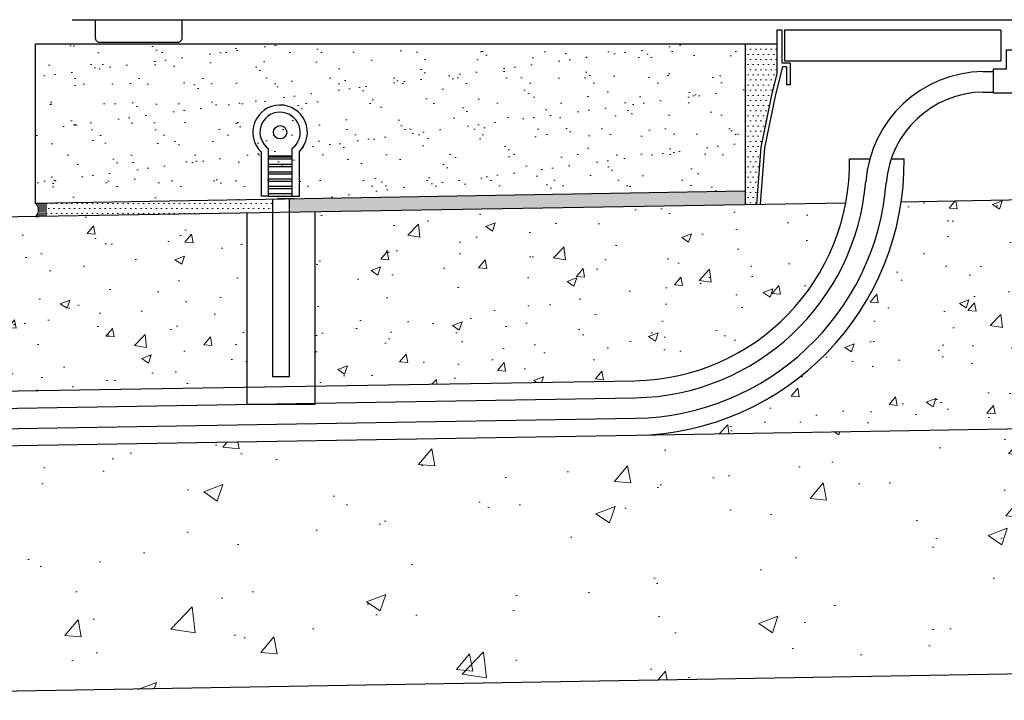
# Model space of a CAD drawing. Extents: x 13 to 236, y 5 to 145.
# Tile 2 of 7: x 34 to 70, y 13 to 38. Entities that reach past the tile are written whole.
import ezdxf

# ---------------------------------------------------------------- set-up
doc = ezdxf.new("R2010")
doc.units = 0
doc.header["$MEASUREMENT"] = 0
for name, color, linetype, lineweight in [('BR_P_Slab_Object', 3, 'Continuous', 30), ('SC_Scratch1', 190, 'Continuous', 25), ('VG_P_Cells', 2, 'Continuous', 25), ('VG_X_Cells', 3, 'Continuous', 9)]:
    doc.layers.add(name, color=color, linetype=linetype, lineweight=lineweight)
doc.layers.add('SC_Scratch7', color=252, linetype='Continuous', lineweight=13, transparency=0.5)
pattern_1 = [(50, (277.2656, 312.162), (3.5863, -0.31376), [0.375, -4.125]), (355, (277.2656, 312.162), (-0.693757, 3.76096), [0.3, -3.3]), (100.4514, (277.5644, 312.136), (2.892545, 3.4472), [0.3187, -3.50571]), (46.1842, (277.2656, 313.162), (5.336207, -0.827596), [0.5625, -6.1875]), (96.6356, (277.71, 313.093), (4.67331, 4.87059), [0.47805, -5.25857]), (351.1842, (277.2656, 313.162), (4.67331, 4.87059), [0.45, -4.95]), (21, (277.7656, 312.912), (2.984535, -2.013094), [0.375, -4.125]), (326, (277.7656, 312.912), (1.216577, 3.62575), [0.3, -3.3]), (71.4514, (278.0143, 312.7442), (4.201112, 1.612656), [0.3187, -3.50571]), (37.5, (277.2656, 312.162), (0.0607993, 1.6644693), [0, -3.26, 0, -3.35, 0, -3.3125]), (7.5, (277.2656, 312.162), (1.315348, 1.9720586), [0, -1.91, 0, -3.185, 0, -1.2625]), (327.5, (276.1506, 312.162), (2.669112, -0.1127744), [0, -1.25, 0, -3.9, 0, -5.175]), (317.5, (275.6506, 312.162), (2.915931, 0.500525), [0, -1.625, 0, -2.59, 0, -3.675])]

msp = doc.modelspace()

# ---------------------------------------------------------------- hatches: boundary and pattern name
at = {"layer": 'SC_Scratch7', "ltscale": 304.80061}
h = msp.add_hatch(dxfattribs=at)
h.set_pattern_fill('AR-SAND', color=256, style=0, pattern_type=2)
h.set_pattern_definition([(37.5, (277.2656, 312.162), (-0.047245, 1.445118), [0, -1.14, 0, -1.275, 0, -1.21875]), (7.5, (277.2656, 312.162), (1.327333, 2.11661), [0, -0.615, 0, -1.0275, 0, -0.39375]), (327.5, (276.343, 312.162), (2.3356064, 0.0042443), [0, -0.375, 0, -1.35, 0, -1.7625]), (317.5, (276.343, 312.162), (2.254595, 0.658257), [0, -0.1875, 0, -0.885, 0, -1.0125])])
h.paths.add_polyline_path([(51.85, 36.768), (51.85, 36.768), (34.6, 36.768), (34.6, 30.921), (60.6, 31.377), (60.6, 36.768)])
h = msp.add_hatch(dxfattribs=at)
h.set_pattern_fill('DGN_ANONYMOUS9', color=256, style=0, pattern_type=2)
h.set_pattern_definition([(0, (59.30697, 278.06294), (0.09375, 0.1875), [0, -0.1875]), (0, (59.30697, 278.06294), (0.09375, 0.1875), [0, -0.1875])])
h.paths.add_polyline_path([(60.6, 30.877), (61.022, 30.884), (61.179, 32.973), (61.588, 34.942), (61.767, 35.658), (61.767, 36.768), (60.6, 36.768)])
h = msp.add_hatch(dxfattribs=at)
h.set_pattern_fill('DGN_ANONYMOUS9', color=256, style=0, pattern_type=2)
h.set_pattern_definition([(0, (39.40879, 272.97664), (0.09375, 0.1875), [0, -0.1875]), (0, (39.40879, 272.97664), (0.09375, 0.1875), [0, -0.1875])])
h.paths.add_polyline_path([(43.288, 31.074), (34.998, 30.929), (34.998, 30.429), (43.288, 30.574)])
h = msp.add_hatch(dxfattribs=at)
h.set_pattern_fill('DGN_ANONYMOUS9', color=256, style=0, pattern_type=2)
h.set_pattern_definition([(0, (46.36062, 272.97664), (0.09375, 0.1875), [0, -0.1875]), (0, (46.36062, 272.97664), (0.09375, 0.1875), [0, -0.1875])])
h.paths.add_polyline_path([(43.912, 30.585), (60.6, 30.877), (60.6, 31.377), (43.913, 31.085), (43.912, 31.085)])
h = msp.add_hatch(dxfattribs=at)
h.set_pattern_fill('AR-CONC', color=256, style=0, pattern_type=2)
h.set_pattern_definition(pattern_1)
h.paths.add_polyline_path([(56.601, 22.414), (84.735, 22.906, -0.36765), (74.72, 31.124), (66.323, 30.977, -0.36765)])
at = {"layer": 'SC_Scratch7'}
h = msp.add_hatch(dxfattribs=at)
h.set_pattern_fill('DGN_DOTS15', color=256, style=0, pattern_type=2)
h.set_pattern_definition([(0, (277.265555, 312.161976), (0.01875, 0.0375), [0, -0.0375]), (0, (277.265555, 312.161976), (0.01875, 0.0375), [0, -0.0375])])
h.paths.add_polyline_path([(34.599, 30.922, -0.440413), (34.599, 30.422), (34.998, 30.429), (34.998, 30.929)])
h = msp.add_hatch(dxfattribs=at)
h.set_pattern_fill('AR-CONC', color=256, style=0, pattern_type=2)
h.set_pattern_definition(pattern_1)
h.paths.add_polyline_path([(56.566, 24.413, 0.356088), (64.29, 30.941), (44.85, 30.601), (44.85, 24.208)])
at = {"layer": 'SC_Scratch7', "ltscale": 304.80061}
h = msp.add_hatch(dxfattribs=at)
h.set_pattern_fill('AR-CONC', color=256, style=0, pattern_type=2)
h.set_pattern_definition(pattern_1)
h.paths.add_polyline_path([(15.818, 30.093), (15.818, 24.035), (15.045, 23.753), (15.219, 23.69), (42.351, 24.165), (42.351, 30.557)])
h = msp.add_hatch(dxfattribs=at)
h.set_pattern_fill('AR-CONC', color=256, style=0, pattern_type=2)
h.set_pattern_definition([(50, (277.2656, 312.162), (7.1726, -0.62752), [0.75, -8.25]), (355, (277.2656, 312.162), (-1.38751, 7.52192), [0.6, -6.6]), (100.4514, (277.863, 312.11), (5.78509, 6.8944), [0.6374, -7.01142]), (46.1842, (277.2656, 314.162), (10.67241, -1.6552), [1.125, -12.375]), (96.6356, (278.155, 314.024), (9.34662, 9.74119), [0.9561, -10.51714]), (351.1842, (277.266, 314.162), (9.34662, 9.7412), [0.9, -9.9]), (21, (278.2656, 313.662), (5.96907, -4.02619), [0.75, -8.25]), (326, (278.2656, 313.662), (2.43315, 7.2515), [0.6, -6.6]), (71.4514, (278.763, 313.3265), (8.40222, 3.22531), [0.6374, -7.01142]), (37.5, (277.2656, 312.162), (0.121599, 3.328939), [0, -6.52, 0, -6.7, 0, -6.625]), (7.5, (277.2656, 312.162), (2.630695, 3.944117), [0, -3.82, 0, -6.37, 0, -2.525]), (327.5, (275.0356, 312.162), (5.338224, -0.225549), [0, -2.5, 0, -7.8, 0, -10.35]), (317.5, (274.0356, 312.162), (5.83186, 1.00105), [0, -3.25, 0, -5.18, 0, -7.35])])
h.paths.add_polyline_path([(114.313, 22.909), (115.085, 23.19), (114.438, 23.426), (84.735, 22.906), (56.601, 22.414), (15.818, 21.7), (15.818, 12.699), (114.312, 14.422), (114.313, 14.422)])

# ---------------------------------------------------------------- linework, layer by layer
at = {"layer": 'BR_P_Slab_Object'}
for p, q in [((12.985, 23.69), (56.566, 24.413)), ((13.584, 21.7), (56.601, 22.414)), ((13.584, 12.699), (114.312, 14.422))]:
    msp.add_line(p, q, dxfattribs=at)
at = {"layer": 'SC_Scratch1'}
msp.add_line((44.098, 31.085), (43.474, 31.085), dxfattribs=at)
at = {"layer": 'VG_P_Cells'}
for p, q in [((61.767, 37.268), (61.767, 35.658)), ((61.946, 37.268), (61.767, 37.268)), ((61.946, 37.268), (61.946, 36.06)), ((62.044, 37.268), (62.044, 36.144)), ((69.975, 37.268), (62.044, 37.268)), ((69.975, 37.268), (69.975, 36.144)), ((34.6, 36.768), (51.85, 36.768)), ((34.6, 36.768), (61.767, 36.768)), ((34.6, 30.921), (34.601, 36.768)), ((60.6, 36.768), (60.6, 30.877)), ((62.044, 36.144), (69.975, 36.144)), ((61.973, 35.926), (61.719, 34.912)), ((62.259, 36.06), (61.946, 36.06)), ((62.125, 35.926), (61.973, 35.926)), ((62.125, 35.926), (62.125, 35.255)), ((62.259, 36.06), (62.259, 35.255)), ((69.314, 35.745), (69.698, 35.745)), ((61.767, 35.658), (61.588, 34.942)), ((62.259, 35.255), (62.125, 35.255)), ((69.326, 34.995), (69.698, 34.995)), ((61.588, 34.942), (61.179, 32.973)), ((61.719, 34.912), (61.312, 32.954)), ((61.179, 32.973), (61.022, 30.884)), ((61.312, 32.954), (61.157, 30.886)), ((64.425, 32.552), (65.172, 32.552)), ((65.958, 32.552), (66.426, 32.552)), ((34.599, 30.922), (60.6, 31.377)), ((66.323, 30.977), (74.72, 31.124)), ((13.584, 30.093), (64.29, 30.941)), ((14.063, 23.084), (56.577, 23.789)), ((13.584, 22.325), (56.591, 23.039))]:
    msp.add_line(p, q, dxfattribs=at)
at = {"layer": 'VG_P_Cells', "linetype": 'Continuous'}
msp.add_line((56.601, 22.414), (84.735, 22.906), dxfattribs=at)
at = {"layer": 'VG_P_Cells', "ltscale": 304.80061, "flags": 128}
for points in [[(35.954, 37.649), (105.561, 37.649)], [(69.698, 35.783), (69.698, 34.971), (71.524, 34.971), (71.524, 35.819), (71.022, 35.819), (71.022, 36.526), (70.167, 36.526), (70.167, 35.839), (69.688, 35.839), (69.698, 35.783)]]:
    msp.add_lwpolyline(points, dxfattribs=at)
msp.add_lwpolyline([(36.795, 37.649), (36.795, 36.98, 0.414214), (36.951, 36.825), (39.825, 36.825, 0.414214), (39.98, 36.98), (39.98, 37.649)], format="xyb", dxfattribs=at)
at = {"layer": 'VG_P_Cells', "linetype": 'Continuous', "ltscale": 304.80061, "flags": 128}
for points in [[(43.148, 31.183), (43.148, 32.915)], [(44.013, 31.183), (44.013, 32.934)], [(43.148, 31.183), (42.881, 31.183), (42.881, 32.795)], [(43.148, 32.661), (44.013, 32.661)], [(43.148, 32.622), (44.013, 32.622)], [(43.148, 32.542), (44.013, 32.542)], [(44.013, 31.183), (44.28, 31.183), (44.28, 32.821)], [(43.148, 32.355), (44.013, 32.355)], [(43.148, 32.262), (44.013, 32.262)], [(43.148, 32.075), (44.013, 32.075)], [(43.148, 31.995), (44.013, 31.995)], [(43.148, 31.809), (44.013, 31.809)], [(43.148, 31.729), (44.013, 31.729)], [(43.148, 31.543), (44.013, 31.543)], [(43.148, 31.463), (44.013, 31.463)], [(43.148, 31.276), (44.013, 31.276)], [(43.148, 31.183), (44.013, 31.183)], [(43.288, 31.074), (43.288, 24.574), (43.912, 24.574), (43.912, 31.092)], [(42.351, 30.557), (42.351, 23.557), (44.85, 23.557), (44.85, 30.601)]]:
    msp.add_lwpolyline(points, dxfattribs=at)
at = {"layer": 'VG_P_Cells', "linetype": 'Continuous'}
msp.add_circle((43.567, 33.521), 0.246, dxfattribs=at)
at = {"layer": 'VG_P_Cells'}
for centre, radius, start, end in [((69.385, 31.371), 4.375, 90.9309, 175.4057), ((69.385, 31.371), 3.625, 90.9309, 175.4057), ((56.427, 32.412), 8, 271.0024, 1.0024), ((56.427, 32.412), 10, 271.0024, 0.8019), ((56.427, 32.412), 8.625, 271.0024, 355.4057), ((56.427, 32.412), 9.375, 271.0024, 355.4057)]:
    msp.add_arc(centre, radius, start, end, dxfattribs=at)
at = {"layer": 'VG_P_Cells', "linetype": 'Continuous'}
for radius, start, end in [(0.999, 315.5241, 226.621), (0.737, 307.2567, 235.3072)]:
    msp.add_arc((43.567, 33.521), radius, start, end, dxfattribs=at)
at = {"layer": 'VG_X_Cells'}
msp.add_line((34.998, 30.929), (34.998, 30.429), dxfattribs=at)
msp.add_arc((34.37, 30.672), 0.339, 312.4544, 47.5317, dxfattribs=at)

doc.saveas('drawing.dxf')
